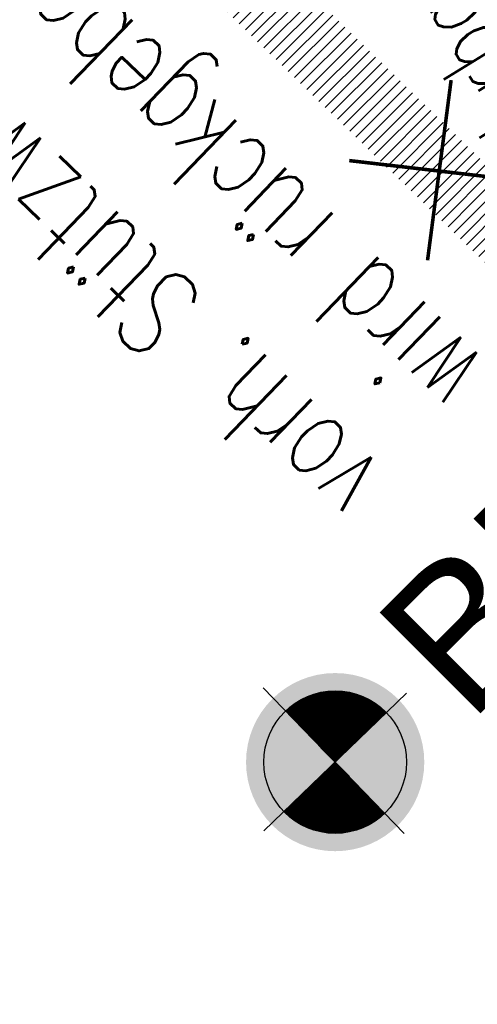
# Model space of a CAD drawing. Header units: metres. Extents: x 3458045 to 3462392, y 5482308 to 5484762.
# Tile 89 of 256: x 3459760.43 to 3459763.64, y 5483558 to 5483564.91. Entities that reach past the tile are written whole.
import ezdxf

# ---------------------------------------------------------------- set-up
doc = ezdxf.new("R2010")
doc.units = ezdxf.units.M
doc.header["$PDMODE"] = 3
doc.header["$PDSIZE"] = 0.1
for name, pattern in [('AUSGEZOGEN', [2, 1, 1]), ('STRICHPUNKT2', [12.7, 6.35, -3.175, 0, -3.175]), ('VERDECKT2', [4.7625, 3.175, -1.5875])]:
    doc.linetypes.add(name, pattern=pattern)
doc.layers.get('0').update_dxf_attribs({"linetype": 'CONTINUOUS'})
for name, color, linetype in [('BAUER_BK 2014', 1, 'CONTINUOUS'), ('SP_ACHSE_8901', 7, 'CONTINUOUS'), ('SP_ACHSE_8911', 7, 'CONTINUOUS'), ('SP_AXIS', 7, 'CONTINUOUS'), ('SP_Blockfugen', 2, 'STRICHPUNKT2'), ('SP_Rückbau', 40, 'AUSGEZOGEN'), ('SP_Tunnelwand_L7+8', 2, 'VERDECKT2'), ('SP_Vb_Planung', 10, 'CONTINUOUS'), ('SP_VERM', 1, 'CONTINUOUS'), ('T__AXIS', 3, 'CONTINUOUS')]:
    doc.layers.add(name, color=color, linetype=linetype)
doc.styles.add('SP_F', font='romans.shx', dxfattribs={"width": 0.7, "bigfont": 'sp_f.shx'})
doc.styles.get("Standard").update_dxf_attribs({"font": 'txt.shx'})
doc.linetypes.add('EISENBAHN', pattern='A,0.15,[130,ltypeshp.shx,S=0.25,R=0,X=0,Y=0],0.15', length=0.3)

# ---------------------------------------------------------------- blocks, each defined once
blk = doc.blocks.new('BK62-14')
at = {"layer": 'BAUER_BK 2014'}
h = blk.add_hatch(color=11, dxfattribs=at)
h.dxf.hatch_style = 1
h.paths.add_polyline_path([(-2.643, 0.152, 1), (2.357, 0.152, 1)])
blk.add_point((-0.143, 0.152), dxfattribs=at)
blk = doc.blocks.new('SOFI-HK', base_point=(0, 0.000969))
at = {"color": 0, "linetype": 'Continuous'}
for p, q in [((0, 0.139982), (0, -0.138069)), ((-0.145258, 0.000969), (0.139135, 0.000969))]:
    blk.add_line(p, q, dxfattribs=at)
at = {"color": 0, "linetype": 'Continuous', "const_width": 0.1}
for points in [[(0, 0.050969, 0.414214), (-0.05, 0.000969)], [(0.05, 0.000969, -0.414214), (0, -0.049031)]]:
    blk.add_lwpolyline(points, format="xyb", dxfattribs=at)
at = {"color": 0, "linetype": 'Continuous'}
blk.add_circle((0, 0.000969), 0.1, dxfattribs=at)
blk = doc.blocks.new('A$C23D12D66')
at = {"layer": 'SP_Rückbau', "lineweight": 60, "const_width": 0.025, "flags": 128}
for points in [[(-0.4661, 0.4263), (0.4705, -0.4394)], [(-0.4223, -0.47), (0.4223, 0.47)]]:
    blk.add_lwpolyline(points, dxfattribs=at)

msp = doc.modelspace()

# ---------------------------------------------------------------- linework, layer by layer
at = {"layer": 'SP_ACHSE_8901'}
msp.add_lwpolyline([(3459663.5917, 5483703.287, -0.076353), (3459773.4733, 5483559.3038, -0.002641), (3459775.3741, 5483555.7812, -0.004569), (3459777.2239, 5483552.2315, -0.006497), (3459778.9947, 5483548.6418, -0.008425), (3459780.6575, 5483545.0009, -0.010353), (3459782.1824, 5483541.3003, -0.012281), (3459783.5383, 5483537.5346, -0.014135), (3459784.6877, 5483533.7213, -0.082078), (3459786.8382, 5483512.3056, -0.003919), (3459786.7627, 5483511.2537, -0.01303), (3459786.3551, 5483507.4265, -0.011025), (3459785.7638, 5483503.6231, -0.009021), (3459785.0205, 5483499.8464, -0.007016), (3459784.1565, 5483496.0954, -0.005011), (3459783.2025, 5483492.3662, -0.003007), (3459782.1889, 5483488.6527, -0.001002), (3459781.1454, 5483484.9475), (3459771.4367, 5483450.6471, 0.001413)], format="xyb", dxfattribs=at)
at = {"layer": 'SP_ACHSE_8911'}
msp.add_lwpolyline([(3459779.9669, 5483401.3496, -0.189854), (3459772.019, 5483438.2528, -0.004827), (3459772.1981, 5483439.2782, -0.010219), (3459772.7329, 5483441.8661, -0.007299), (3459773.3582, 5483444.4337, -0.00438), (3459774.0432, 5483446.9861, -0.00146), (3459774.758, 5483449.5304), (3459784.8281, 5483485.1076, 0.001014), (3459785.8599, 5483488.7717, 0.003041), (3459786.8619, 5483492.4439, 0.005068), (3459787.8042, 5483496.1319, 0.007095), (3459788.6565, 5483499.8416, 0.009122), (3459789.3881, 5483503.5769, 0.011149), (3459789.9676, 5483507.3387, 0.009624), (3459790.2818, 5483510.1571, 0.096628), (3459787.5873, 5483536.6729, 0.005752), (3459787.0914, 5483538.2453, 0.012393), (3459785.7657, 5483541.9647, 0.010438), (3459784.2716, 5483545.6199, 0.008484), (3459782.6402, 5483549.216, 0.00653), (3459780.9016, 5483552.7616, 0.004576), (3459779.0846, 5483556.2677, 0.002622), (3459777.2173, 5483559.7474, 0.076941), (3459666.0197, 5483705.8087)], format="xyb", dxfattribs=at)
at = {"layer": 'SP_AXIS'}
for points in [[(3459779.9669, 5483401.3496, -0.189854), (3459772.019, 5483438.2528, -0.004827), (3459772.1981, 5483439.2782, -0.010219), (3459772.7329, 5483441.8661, -0.007299), (3459773.3582, 5483444.4337, -0.00438), (3459774.0432, 5483446.9861, -0.00146), (3459774.758, 5483449.5304), (3459784.8281, 5483485.1076, 0.001014), (3459785.8599, 5483488.7717, 0.003041), (3459786.8619, 5483492.4439, 0.005068), (3459787.8042, 5483496.1319, 0.007095), (3459788.6565, 5483499.8416, 0.009122), (3459789.3881, 5483503.5769, 0.011149), (3459789.9676, 5483507.3387, 0.009624), (3459790.2818, 5483510.1571, 0.096628), (3459787.5873, 5483536.6729, 0.005752), (3459787.0914, 5483538.2453, 0.012393), (3459785.7657, 5483541.9647, 0.010438), (3459784.2716, 5483545.6199, 0.008484), (3459782.6402, 5483549.216, 0.00653), (3459780.9016, 5483552.7616, 0.004576), (3459779.0846, 5483556.2677, 0.002622), (3459777.2173, 5483559.7474, 0.076941), (3459666.0197, 5483705.8087)], [(3459663.5917, 5483703.287, -0.076353), (3459773.4733, 5483559.3038, -0.002641), (3459775.3741, 5483555.7812, -0.004569), (3459777.2239, 5483552.2315, -0.006497), (3459778.9947, 5483548.6418, -0.008425), (3459780.6575, 5483545.0009, -0.010353), (3459782.1824, 5483541.3003, -0.012281), (3459783.5383, 5483537.5346, -0.014135), (3459784.6877, 5483533.7213, -0.082078), (3459786.8382, 5483512.3056, -0.003919), (3459786.7627, 5483511.2537, -0.01303), (3459786.3551, 5483507.4265, -0.011025), (3459785.7638, 5483503.6231, -0.009021), (3459785.0205, 5483499.8464, -0.007016), (3459784.1565, 5483496.0954, -0.005011), (3459783.2025, 5483492.3662, -0.003007), (3459782.1889, 5483488.6527, -0.001002), (3459781.1454, 5483484.9475), (3459771.4367, 5483450.6471, 0.001413)], [(3459751.0056, 5483586.8549, -0.000436), (3459755.6442, 5483579.3114, 0.00036), (3459761.2625, 5483570.1726, 0.001079), (3459766.9071, 5483561.05, 0.001798), (3459772.6041, 5483551.96, 0.002517), (3459778.3793, 5483542.9196, 0.003237), (3459784.2581, 5483533.9462, 0.001213), (3459786.2052, 5483531.0326, 0.055075), (3459885.4353, 5483413.6014, -0.024616), (3459912.6205, 5483385.1364, -0.000877), (3459913.5588, 5483384.0479, -0.003751), (3459918.2074, 5483378.5492, -0.002679), (3459922.785, 5483372.9911, -0.001607), (3459927.3148, 5483367.3939, -0.000536), (3459931.8205, 5483361.7774, 0.000536), (3459936.3262, 5483356.161, 0.000976), (3459939.4013, 5483352.3529, 0.006482), (3459955.9914, 5483332.4309), (3459959.947, 5483327.8043)]]:
    msp.add_lwpolyline(points, format="xyb", dxfattribs=at)
at = {"layer": 'SP_Tunnelwand_L7+8'}
msp.add_lwpolyline([(3459773.8543, 5483437.9507, -0.004827), (3459774.0272, 5483438.9405, -0.010219), (3459774.5464, 5483441.4524, -0.007299), (3459775.1587, 5483443.9673, -0.00438), (3459775.8353, 5483446.4883, -0.00146), (3459776.5472, 5483449.0221), (3459786.6178, 5483484.6011, 0.001014), (3459787.6513, 5483488.2711, 0.003041), (3459788.6592, 5483491.9652, 0.005068), (3459789.6109, 5483495.6897, 0.007095), (3459790.475, 5483499.4509, 0.009122), (3459791.2196, 5483503.2528, 0.011149), (3459791.8118, 5483507.0966, 0.009624), (3459792.134, 5483509.9866, 0.096628), (3459789.3676, 5483537.2118, 0.005752), (3459788.8587, 5483538.8251, 0.012393), (3459787.5017, 5483542.6324, 0.010438), (3459785.9782, 5483546.3594, 0.008484), (3459784.3208, 5483550.013, 0.00653), (3459782.5607, 5483553.6022, 0.004576), (3459780.7281, 5483557.1386, 0.002622), (3459778.8515, 5483560.6355, 0.076941), (3459667.3099, 5483707.1486), (3459482.1353, 5483885.4597, 0.014605)], format="xyb", dxfattribs=at)
at = {"layer": 'SP_Vb_Planung', "linetype": 'AUSGEZOGEN', "lineweight": 13, "ltscale": 13}
for points in [[(3459780.3831, 5483401.6267, -0.189854), (3459772.5124, 5483438.1716, -0.004827), (3459772.6898, 5483439.1874, -0.010219), (3459773.2204, 5483441.7549, -0.007299), (3459773.8422, 5483444.3083, -0.00438), (3459774.525, 5483446.8523, -0.00146), (3459775.239, 5483449.3937), (3459785.3092, 5483484.9715, 0.001014), (3459786.3415, 5483488.6371, 0.003041), (3459787.3451, 5483492.3152, 0.005068), (3459788.2899, 5483496.013, 0.007095), (3459789.1454, 5483499.7366, 0.009122), (3459789.8804, 5483503.4898, 0.011149), (3459790.4634, 5483507.2736, 0.009624), (3459790.7797, 5483510.1112, 0.096628), (3459788.0659, 5483536.8178, 0.005752), (3459787.5665, 5483538.4011, 0.012393), (3459786.2324, 5483542.1442, 0.010438), (3459784.7304, 5483545.8187, 0.008484), (3459783.092, 5483549.4303, 0.00653), (3459781.3476, 5483552.9876, 0.004576), (3459779.5264, 5483556.5018, 0.002622), (3459777.6566, 5483559.9861, 0.076941), (3459666.3666, 5483706.1689)], [(3459779.5507, 5483401.0725, -0.189854), (3459771.5256, 5483438.334, -0.004827), (3459771.7064, 5483439.369, -0.010219), (3459772.2455, 5483441.9773, -0.007299), (3459772.8741, 5483444.5591, -0.00438), (3459773.5614, 5483447.1199, -0.00146), (3459774.277, 5483449.667), (3459784.347, 5483485.2438, 0.001014), (3459785.3783, 5483488.9062, 0.003041), (3459786.3787, 5483492.5726, 0.005068), (3459787.3185, 5483496.2507, 0.007095), (3459788.1677, 5483499.9466, 0.009122), (3459788.8957, 5483503.664, 0.011149), (3459789.4719, 5483507.4038, 0.009624), (3459789.7839, 5483510.2029, 0.096628), (3459787.1088, 5483536.5281, 0.005752), (3459786.6163, 5483538.0894, 0.012393), (3459785.299, 5483541.7852, 0.010438), (3459783.8128, 5483545.4211, 0.008484), (3459782.1884, 5483549.0017, 0.00653), (3459780.4555, 5483552.5356, 0.004576), (3459778.6428, 5483556.0336, 0.002622), (3459776.7779, 5483559.5086, 0.076941), (3459665.6729, 5483705.4486)], [(3459663.9385, 5483703.6472, -0.076353), (3459773.9123, 5483559.5433, -0.002641), (3459775.8154, 5483556.0163, -0.004569), (3459777.6694, 5483552.4585, -0.006497), (3459779.4459, 5483548.8571, -0.008425), (3459781.1157, 5483545.201, -0.010353), (3459782.6485, 5483541.4812, -0.012281), (3459784.0127, 5483537.6924, -0.014135), (3459785.1703, 5483533.852, -0.082078), (3459787.3372, 5483512.2737, -0.003919), (3459787.2612, 5483511.214, -0.01303), (3459786.8507, 5483507.3606, -0.011025), (3459786.256, 5483503.5354, -0.009021), (3459785.5093, 5483499.741, -0.007016), (3459784.6421, 5483495.9763, -0.005011), (3459783.6857, 5483492.2374, -0.003007), (3459782.6704, 5483488.5182, -0.001002), (3459781.6264, 5483484.811), (3459771.9178, 5483450.5109, 0.001413)], [(3459663.2449, 5483702.9268, -0.076353), (3459773.0344, 5483559.0643, -0.002641), (3459774.9329, 5483555.546, -0.004569), (3459776.7784, 5483552.0045, -0.006497), (3459778.5434, 5483548.4264, -0.008425), (3459780.1992, 5483544.8009, -0.010353), (3459781.7163, 5483541.1194, -0.012281), (3459783.0638, 5483537.3768, -0.014135), (3459784.2051, 5483533.5906, -0.082078), (3459786.3392, 5483512.3374, -0.003919), (3459786.2643, 5483511.2934, -0.01303), (3459785.8594, 5483507.4924, -0.011025), (3459785.2715, 5483503.7108, -0.009021), (3459784.5318, 5483499.9518, -0.007016), (3459783.6709, 5483496.2145, -0.005011), (3459782.7194, 5483492.495, -0.003007), (3459781.7073, 5483488.7873, -0.001002), (3459780.6644, 5483485.084), (3459770.9556, 5483450.7832, 0.001413)]]:
    msp.add_lwpolyline(points, format="xyb", dxfattribs=at)
at = {"layer": 'SP_Vb_Planung', "linetype": 'EISENBAHN', "lineweight": 13, "ltscale": 13}
for points in [[(3459779.9669, 5483401.3496, -0.189854), (3459772.019, 5483438.2528, -0.004827), (3459772.1981, 5483439.2782, -0.010219), (3459772.7329, 5483441.8661, -0.007299), (3459773.3582, 5483444.4337, -0.00438), (3459774.0432, 5483446.9861, -0.00146), (3459774.758, 5483449.5304), (3459784.8281, 5483485.1076, 0.001014), (3459785.8599, 5483488.7717, 0.003041), (3459786.8619, 5483492.4439, 0.005068), (3459787.8042, 5483496.1319, 0.007095), (3459788.6565, 5483499.8416, 0.009122), (3459789.3881, 5483503.5769, 0.011149), (3459789.9676, 5483507.3387, 0.009624), (3459790.2818, 5483510.1571, 0.096628), (3459787.5873, 5483536.6729, 0.005752), (3459787.0914, 5483538.2453, 0.012393), (3459785.7657, 5483541.9647, 0.010438), (3459784.2716, 5483545.6199, 0.008484), (3459782.6402, 5483549.216, 0.00653), (3459780.9016, 5483552.7616, 0.004576), (3459779.0846, 5483556.2677, 0.002622), (3459777.2173, 5483559.7474, 0.076941), (3459666.0197, 5483705.8087)], [(3459663.5917, 5483703.287, -0.076353), (3459773.4733, 5483559.3038, -0.002641), (3459775.3741, 5483555.7812, -0.004569), (3459777.2239, 5483552.2315, -0.006497), (3459778.9947, 5483548.6418, -0.008425), (3459780.6575, 5483545.0009, -0.010353), (3459782.1824, 5483541.3003, -0.012281), (3459783.5383, 5483537.5346, -0.014135), (3459784.6877, 5483533.7213, -0.082078), (3459786.8382, 5483512.3056, -0.003919), (3459786.7627, 5483511.2537, -0.01303), (3459786.3551, 5483507.4265, -0.011025), (3459785.7638, 5483503.6231, -0.009021), (3459785.0205, 5483499.8464, -0.007016), (3459784.1565, 5483496.0954, -0.005011), (3459783.2025, 5483492.3662, -0.003007), (3459782.1889, 5483488.6527, -0.001002), (3459781.1454, 5483484.9475), (3459771.4367, 5483450.6471, 0.001413)]]:
    msp.add_lwpolyline(points, format="xyb", dxfattribs=at)
at = {"layer": 'SP_VERM', "color": 3, "linetype": 'AUSGEZOGEN', "lineweight": 0}
msp.add_lwpolyline([(3459759.3354, 5483402.5326, -0.143919), (3459754.6319, 5483441.2437, -0.004748), (3459754.8686, 5483442.5859, -0.01005), (3459755.548, 5483445.8548, -0.007178), (3459756.2936, 5483448.9086, -0.004307), (3459757.0619, 5483451.7683, -0.001436), (3459757.8135, 5483454.4433), (3459767.8972, 5483490.0684, 0.001027), (3459768.9011, 5483493.6337, 0.00308), (3459769.8385, 5483497.0708, 0.005133), (3459770.687, 5483500.3962, 0.007186), (3459771.4242, 5483503.6143, 0.009239), (3459772.0303, 5483506.7267, 0.011292), (3459772.4885, 5483509.7322, 0.009747), (3459772.7249, 5483511.8947, 0.095514), (3459770.7326, 5483531.4589, 0.005817), (3459770.3576, 5483532.6555, 0.012528), (3459769.3251, 5483535.5659, 0.010546), (3459768.1088, 5483538.5504, 0.008564), (3459766.7273, 5483541.601, 0.006582), (3459765.1986, 5483544.7216, 0.0046), (3459763.5426, 5483547.9192, 0.002618), (3459761.781, 5483551.2035, 0.056464), (3459686.7013, 5483658.6994)], format="xyb", dxfattribs=at)
at = {"layer": 'T__AXIS'}
msp.add_lwpolyline([(3459778.5101, 5483400.3795, -0.190334), (3459770.3083, 5483438.634, -0.004748), (3459770.4922, 5483439.6766, -0.01005), (3459771.0392, 5483442.3074, -0.007178), (3459771.6766, 5483444.918, -0.004307), (3459772.3738, 5483447.5133, -0.001436), (3459773.1007, 5483450.1004), (3459783.1886, 5483485.7402, 0.001027), (3459784.2072, 5483489.3579, 0.00308), (3459785.1961, 5483492.9837, 0.005133), (3459786.1253, 5483496.6253, 0.007186), (3459786.9645, 5483500.2887, 0.009239), (3459787.6829, 5483503.9775, 0.011292), (3459788.2492, 5483507.6926, 0.009747), (3459788.5535, 5483510.4758, 0.095514), (3459785.9526, 5483536.0318, 0.005817), (3459785.4666, 5483537.583, 0.012528), (3459784.1652, 5483541.2521, 0.010546), (3459782.6959, 5483544.8573, 0.008564), (3459781.0898, 5483548.4038, 0.006582), (3459779.3771, 5483551.9001, 0.0046), (3459777.5866, 5483555.3573, 0.002618), (3459775.7464, 5483558.7883, 0.077001), (3459664.8059, 5483704.5483)], format="xyb", dxfattribs=at)

# ---------------------------------------------------------------- texts
at = {"layer": 'SP_Blockfugen', "color": 154, "insert": (3459764.6814, 5483562.4031), "char_height": 0.5, "width": 24.152052, "attachment_point": 1, "rotation": 121.56815, "style": 'SP_F'}
msp.add_mtext('\\A1;gepl. Fahrbahnrand', dxfattribs=at)

# ---------------------------------------------------------------- next in the draw order: texts
at = {"layer": 'BAUER_BK 2014', "insert": (3459762.8707, 5483560.6652, -95.67), "char_height": 1, "attachment_point": 1, "rotation": 45, "bg_fill": 3, "box_fill_scale": 1, "bg_fill_color": 256, "bg_fill_transparency": 0}
msp.add_mtext_dynamic_manual_height_columns('{\\fArial|b0|i0|c0|p34;BK62/14}', width=5.236616, gutter_width=12.5, heights=[0], dxfattribs=at)

# ---------------------------------------------------------------- next in the draw order: hatches: boundary and pattern name
at = {"layer": 'SP_Rückbau'}
h = msp.add_hatch(dxfattribs=at)
h.set_pattern_fill('MAUER', color=256, scale=0.6)
h.set_pattern_definition([(45, (0, 0), (-0.0424264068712, 0.0424264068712), [])])
h.paths.add_polyline_path([(3459864.7393, 5483465.7549), (3459864.4714, 5483466.0108), (3459864.126, 5483465.6492), (3459864.3709, 5483465.4154)])
h.paths.add_polyline_path([(3459863.0252, 5483467.3923), (3459862.6799, 5483467.0307), (3459864.126, 5483465.6492), (3459864.4714, 5483466.0108)])
h.paths.add_polyline_path([(3459861.5787, 5483468.7734), (3459861.2334, 5483468.4118), (3459862.5639, 5483467.1415), (3459862.6799, 5483467.0307), (3459863.0252, 5483467.3923), (3459862.9092, 5483467.5031)])
h.paths.add_polyline_path([(3459860.1326, 5483470.155), (3459859.7871, 5483469.7937), (3459860.54, 5483469.0738), (3459861.2334, 5483468.4118), (3459861.5787, 5483468.7734), (3459860.8854, 5483469.4353)])
h.paths.add_polyline_path([(3459858.8629, 5483471.369), (3459858.6874, 5483471.5376), (3459858.3411, 5483471.1769), (3459858.517, 5483471.008), (3459859.7871, 5483469.7937), (3459860.1326, 5483470.155)])
h.paths.add_polyline_path([(3459857.2449, 5483472.9229), (3459856.8986, 5483472.5622), (3459858.3411, 5483471.1769), (3459858.6874, 5483471.5376)])
h.paths.add_polyline_path([(3459855.8023, 5483474.3081), (3459855.456, 5483473.9475), (3459856.8986, 5483472.5622), (3459857.2449, 5483472.9229)])
h.paths.add_polyline_path([(3459854.3623, 5483475.6961), (3459854.0151, 5483475.3364), (3459855.0138, 5483474.3722), (3459855.456, 5483473.9475), (3459855.8023, 5483474.3081), (3459855.3606, 5483474.7323)])
h.paths.add_polyline_path([(3459852.9235, 5483477.0853), (3459852.5762, 5483476.7255), (3459854.0151, 5483475.3364), (3459854.3623, 5483475.6961)])
h.paths.add_polyline_path([(3459851.8674, 5483478.1049), (3459851.4855, 5483478.4753), (3459851.1374, 5483478.1164), (3459851.5197, 5483477.7455), (3459852.5762, 5483476.7255), (3459852.9235, 5483477.0853)])
h.paths.add_polyline_path([(3459850.0499, 5483479.8677), (3459849.7017, 5483479.5088), (3459851.1374, 5483478.1164), (3459851.4855, 5483478.4753)])
h.paths.add_polyline_path([(3459848.6142, 5483481.2602), (3459848.2661, 5483480.9013), (3459849.7017, 5483479.5088), (3459850.0499, 5483479.8677)])
h.paths.add_polyline_path([(3459847.1808, 5483482.655), (3459846.832, 5483482.2967), (3459848.0337, 5483481.1268), (3459848.2661, 5483480.9013), (3459848.6142, 5483481.2602), (3459848.3821, 5483481.4853)])
h.paths.add_polyline_path([(3459845.7479, 5483484.0502), (3459845.3991, 5483483.692), (3459846.832, 5483482.2967), (3459847.1808, 5483482.655)])
h.paths.add_polyline_path([(3459844.9034, 5483484.8725), (3459844.3158, 5483485.4464), (3459843.9665, 5483485.0887), (3459844.5543, 5483484.5145), (3459845.3991, 5483483.692), (3459845.7479, 5483484.0502)])
h.paths.add_polyline_path([(3459842.8851, 5483486.8438), (3459842.5357, 5483486.4861), (3459843.9665, 5483485.0887), (3459844.3158, 5483485.4464)])
h.paths.add_polyline_path([(3459841.4543, 5483488.2413), (3459841.1049, 5483487.8836), (3459842.5357, 5483486.4861), (3459842.8851, 5483486.8438)])
h.paths.add_polyline_path([(3459840.0251, 5483489.6404), (3459839.6753, 5483489.2831), (3459841.0804, 5483487.9075), (3459841.1049, 5483487.8836), (3459841.4543, 5483488.2413), (3459841.43, 5483488.265)])
h.paths.add_polyline_path([(3459838.596, 5483491.0395), (3459838.2462, 5483490.6822), (3459839.6753, 5483489.2831), (3459840.0251, 5483489.6404)])
h.paths.add_polyline_path([(3459837.9606, 5483491.6616), (3459837.1675, 5483492.4393), (3459836.8174, 5483492.0823), (3459837.6107, 5483491.3045), (3459838.2462, 5483490.6822), (3459838.596, 5483491.0395)])
h.paths.add_polyline_path([(3459835.7395, 5483493.8396), (3459835.3895, 5483493.4826), (3459836.8174, 5483492.0823), (3459837.1675, 5483492.4393)])
h.paths.add_polyline_path([(3459834.4939, 5483495.061), (3459834.3116, 5483495.24), (3459833.9614, 5483494.8831), (3459834.1438, 5483494.7041), (3459835.3895, 5483493.4826), (3459835.7395, 5483493.8396)])
h.paths.add_polyline_path([(3459832.8842, 5483496.6409), (3459832.534, 5483496.284), (3459833.9614, 5483494.8831), (3459834.3116, 5483495.24)])
h.paths.add_polyline_path([(3459831.6066, 5483497.8947), (3459831.4567, 5483498.0417), (3459831.1065, 5483497.6849), (3459831.2563, 5483497.5378), (3459832.534, 5483496.284), (3459832.8842, 5483496.6409)])
h.paths.add_polyline_path([(3459830.0293, 5483499.4426), (3459829.6791, 5483499.0858), (3459831.1065, 5483497.6849), (3459831.4567, 5483498.0417)])
h.paths.add_polyline_path([(3459828.7192, 5483500.7284), (3459828.6019, 5483500.8435), (3459828.2518, 5483500.4865), (3459828.3691, 5483500.3715), (3459829.6791, 5483499.0858), (3459830.0293, 5483499.4426)])
h.paths.add_polyline_path([(3459827.174, 5483502.2439), (3459826.8239, 5483501.887), (3459828.2518, 5483500.4865), (3459828.6019, 5483500.8435)])
h.paths.add_polyline_path([(3459825.831, 5483503.5612), (3459825.7461, 5483503.6443), (3459825.3963, 5483503.2871), (3459825.481, 5483503.2041), (3459826.8239, 5483501.887), (3459827.174, 5483502.2439)])
h.paths.add_polyline_path([(3459824.3173, 5483505.0438), (3459823.9675, 5483504.6866), (3459825.3963, 5483503.2871), (3459825.7461, 5483503.6443)])
h.paths.add_polyline_path([(3459822.9408, 5483506.3921), (3459822.8885, 5483506.4432), (3459822.539, 5483506.0857), (3459822.5911, 5483506.0347), (3459823.9675, 5483504.6866), (3459824.3173, 5483505.0438)])
h.paths.add_polyline_path([(3459821.4583, 5483507.8413), (3459821.1088, 5483507.4837), (3459822.539, 5483506.0857), (3459822.8885, 5483506.4432)])
h.paths.add_polyline_path([(3459820.0478, 5483509.22), (3459820.028, 5483509.2393), (3459819.679, 5483508.8812), (3459819.6985, 5483508.8622), (3459821.1088, 5483507.4837), (3459821.4583, 5483507.8413)])
h.paths.add_polyline_path([(3459818.5959, 5483510.6354), (3459818.2469, 5483510.2773), (3459819.679, 5483508.8812), (3459820.028, 5483509.2393)])
h.paths.add_polyline_path([(3459817.1638, 5483512.0315), (3459816.8148, 5483511.6734), (3459818.2469, 5483510.2773), (3459818.5959, 5483510.6354)])
h.paths.add_polyline_path([(3459815.7296, 5483513.4253), (3459815.3811, 5483513.0667), (3459816.8022, 5483511.6857), (3459816.8148, 5483511.6734), (3459817.1638, 5483512.0315), (3459817.1509, 5483512.044)])
h.paths.add_polyline_path([(3459814.2953, 5483514.8192), (3459813.9468, 5483514.4606), (3459815.3811, 5483513.0667), (3459815.7296, 5483513.4253)])
h.paths.add_polyline_path([(3459812.8591, 5483516.2111), (3459812.5111, 5483515.8521), (3459813.9468, 5483514.4606), (3459814.2953, 5483514.8192), (3459814.2849, 5483514.8292)])
h.paths.add_polyline_path([(3459811.423, 5483517.603), (3459811.075, 5483517.244), (3459812.5111, 5483515.8521), (3459812.8591, 5483516.2111)])
h.paths.add_polyline_path([(3459809.9854, 5483518.9935), (3459809.6378, 5483518.6341), (3459811.075, 5483517.244), (3459811.423, 5483517.603), (3459811.4152, 5483517.6105)])
h.paths.add_polyline_path([(3459808.5478, 5483520.384), (3459808.2002, 5483520.0246), (3459809.6378, 5483518.6341), (3459809.9854, 5483518.9935)])
h.paths.add_polyline_path([(3459807.1094, 5483521.7735), (3459806.762, 5483521.4139), (3459808.2002, 5483520.0246), (3459808.5478, 5483520.384), (3459808.5427, 5483520.389)])
h.paths.add_polyline_path([(3459805.6709, 5483523.163), (3459805.3235, 5483522.8034), (3459806.762, 5483521.4139), (3459807.1094, 5483521.7735)])
h.paths.add_polyline_path([(3459804.2319, 5483524.552), (3459803.8846, 5483524.1923), (3459805.3235, 5483522.8034), (3459805.6709, 5483523.163), (3459805.6683, 5483523.1655)])
h.paths.add_polyline_path([(3459802.7929, 5483525.941), (3459802.4457, 5483525.5813), (3459803.8846, 5483524.1923), (3459804.2319, 5483524.552)])
h.paths.add_polyline_path([(3459801.6102, 5483527.0897), (3459801.2619, 5483526.731), (3459802.4446, 5483525.5824), (3459802.7929, 5483525.941)])
h.paths.add_polyline_path([(3459800.1755, 5483528.4831), (3459799.8272, 5483528.1245), (3459801.2619, 5483526.731), (3459801.6102, 5483527.0897)])
h.paths.add_polyline_path([(3459798.7408, 5483529.8766), (3459798.3925, 5483529.5179), (3459799.8272, 5483528.1245), (3459800.1755, 5483528.4831)])
h.paths.add_polyline_path([(3459797.3061, 5483531.27), (3459796.9578, 5483530.9113), (3459798.3925, 5483529.5179), (3459798.7408, 5483529.8766)])
h.paths.add_polyline_path([(3459795.8714, 5483532.6634), (3459795.5231, 5483532.3047), (3459796.9578, 5483530.9113), (3459797.3061, 5483531.27)])
h.paths.add_polyline_path([(3459794.4367, 5483534.0568), (3459794.0884, 5483533.6981), (3459795.5231, 5483532.3047), (3459795.8714, 5483532.6634)])
h.paths.add_polyline_path([(3459793.002, 5483535.4502), (3459792.6536, 5483535.0916), (3459794.0884, 5483533.6981), (3459794.4367, 5483534.0568)])
h.paths.add_polyline_path([(3459791.5673, 5483536.8437), (3459791.2189, 5483536.485), (3459792.6536, 5483535.0916), (3459793.002, 5483535.4502)])
h.paths.add_polyline_path([(3459790.1326, 5483538.2371), (3459789.7842, 5483537.8784), (3459791.2189, 5483536.485), (3459791.5673, 5483536.8437)])
h.paths.add_polyline_path([(3459788.6979, 5483539.6305), (3459788.3495, 5483539.2718), (3459789.7842, 5483537.8784), (3459790.1326, 5483538.2371)])
h.paths.add_polyline_path([(3459787.2632, 5483541.0239), (3459786.9148, 5483540.6652), (3459788.3495, 5483539.2718), (3459788.6979, 5483539.6305)])
h.paths.add_polyline_path([(3459785.8285, 5483542.4173), (3459785.4801, 5483542.0587), (3459786.9148, 5483540.6652), (3459787.2632, 5483541.0239)])
h.paths.add_polyline_path([(3459784.3925, 5483543.8094), (3459784.0445, 5483543.4504), (3459785.4168, 5483542.1202), (3459785.4801, 5483542.0587), (3459785.8285, 5483542.4173), (3459785.7649, 5483542.479)])
h.paths.add_polyline_path([(3459782.9564, 5483545.2015), (3459782.6084, 5483544.8425), (3459784.0445, 5483543.4504), (3459784.3925, 5483543.8094)])
h.paths.add_polyline_path([(3459781.5204, 5483546.5935), (3459781.1724, 5483546.2345), (3459782.6084, 5483544.8425), (3459782.9564, 5483545.2015)])
h.paths.add_polyline_path([(3459780.0843, 5483547.9855), (3459779.7363, 5483547.6265), (3459781.1724, 5483546.2345), (3459781.5204, 5483546.5935)])
h.paths.add_polyline_path([(3459778.6483, 5483549.3776), (3459778.3003, 5483549.0186), (3459779.7363, 5483547.6265), (3459780.0843, 5483547.9855)])
h.paths.add_polyline_path([(3459777.2122, 5483550.7696), (3459776.8642, 5483550.4106), (3459778.3003, 5483549.0186), (3459778.6483, 5483549.3776)])
h.paths.add_polyline_path([(3459775.7762, 5483552.1616), (3459775.4282, 5483551.8026), (3459776.8642, 5483550.4106), (3459777.2122, 5483550.7696)])
h.paths.add_polyline_path([(3459774.3401, 5483553.5537), (3459773.9921, 5483553.1947), (3459775.4282, 5483551.8026), (3459775.7762, 5483552.1616)])
h.paths.add_polyline_path([(3459772.9041, 5483554.9457), (3459772.5561, 5483554.5867), (3459773.9921, 5483553.1947), (3459774.3401, 5483553.5537)])
h.paths.add_polyline_path([(3459771.468, 5483556.3378), (3459771.12, 5483555.9787), (3459772.5561, 5483554.5867), (3459772.9041, 5483554.9457)])
h.paths.add_polyline_path([(3459770.0339, 5483557.7318), (3459769.6854, 5483557.3732), (3459771.0607, 5483556.0363), (3459771.12, 5483555.9787), (3459771.468, 5483556.3378), (3459771.4089, 5483556.395)])
h.paths.add_polyline_path([(3459768.5999, 5483559.1258), (3459768.2513, 5483558.7673), (3459769.6854, 5483557.3732), (3459770.0339, 5483557.7318)])
h.paths.add_polyline_path([(3459767.1658, 5483560.5199), (3459766.8173, 5483560.1614), (3459768.2513, 5483558.7673), (3459768.5999, 5483559.1258)])
h.paths.add_polyline_path([(3459765.7317, 5483561.914), (3459765.3832, 5483561.5555), (3459766.8173, 5483560.1614), (3459767.1658, 5483560.5199)])
h.paths.add_polyline_path([(3459764.2977, 5483563.3081), (3459763.9492, 5483562.9496), (3459765.3832, 5483561.5555), (3459765.7317, 5483561.914)])
h.paths.add_polyline_path([(3459762.8636, 5483564.7022), (3459762.5151, 5483564.3437), (3459763.9492, 5483562.9496), (3459764.2977, 5483563.3081)])
h.paths.add_polyline_path([(3459761.4296, 5483566.0963), (3459761.0811, 5483565.7378), (3459762.5151, 5483564.3437), (3459762.8636, 5483564.7022)])
h.paths.add_polyline_path([(3459759.9955, 5483567.4904), (3459759.647, 5483567.1319), (3459761.0811, 5483565.7378), (3459761.4296, 5483566.0963)])
h.paths.add_polyline_path([(3459758.5615, 5483568.8845), (3459758.213, 5483568.526), (3459759.647, 5483567.1319), (3459759.9955, 5483567.4904)])
h.paths.add_polyline_path([(3459758.5615, 5483568.8845), (3459758.4539, 5483568.989), (3459757.9882, 5483569.5057), (3459757.5278, 5483570.0259), (3459757.2293, 5483570.3755), (3459756.849, 5483570.0509), (3459757.1504, 5483569.6978), (3459757.6153, 5483569.1726), (3459758.0936, 5483568.642), (3459758.213, 5483568.526)])
h.paths.add_polyline_path([(3459756.2299, 5483571.642), (3459756.0142, 5483571.9625), (3459755.5995, 5483571.6833), (3459755.8223, 5483571.3523), (3459756.2488, 5483570.7834), (3459756.6931, 5483570.2335), (3459756.849, 5483570.0509), (3459757.2293, 5483570.3755), (3459757.0777, 5483570.553), (3459756.6434, 5483571.0906)])
h.paths.add_polyline_path([(3459755.0295, 5483573.7), (3459754.5796, 5483573.4819), (3459754.8903, 5483572.841), (3459755.3338, 5483572.078), (3459755.5995, 5483571.6833), (3459756.0142, 5483571.9625), (3459755.7578, 5483572.3435), (3459755.3321, 5483573.076)])
h.paths.add_polyline_path([(3459754.6469, 5483574.654), (3459754.511, 5483575.0954), (3459754.4036, 5483575.5446), (3459754.3963, 5483575.592), (3459753.902, 5483575.5168), (3459753.9124, 5483575.4486), (3459754.0284, 5483574.9635), (3459754.1742, 5483574.4902), (3459754.5004, 5483573.6452), (3459754.5796, 5483573.4819), (3459755.0295, 5483573.7), (3459754.9594, 5483573.8446)])
h.paths.add_polyline_path([(3459754.3146, 5483576.447), (3459754.3533, 5483576.8907), (3459754.4609, 5483577.323), (3459754.5604, 5483577.5513), (3459754.102, 5483577.751), (3459753.9858, 5483577.4844), (3459753.8586, 5483576.9733), (3459753.8137, 5483576.4576), (3459753.8364, 5483575.9478), (3459753.902, 5483575.5168), (3459754.3963, 5483575.592), (3459754.3348, 5483575.9966)])
h.paths.add_polyline_path([(3459755.1484, 5483578.4188), (3459755.4758, 5483578.7112), (3459755.8374, 5483578.9514), (3459755.9037, 5483578.9821), (3459755.694, 5483579.436), (3459755.5927, 5483579.3892), (3459755.1694, 5483579.1079), (3459754.7895, 5483578.7687), (3459754.4598, 5483578.3802), (3459754.1886, 5483577.9498), (3459754.102, 5483577.751), (3459754.5604, 5483577.5513), (3459754.6318, 5483577.7153), (3459754.864, 5483578.0837)])
h.paths.add_polyline_path([(3459757.9273, 5483579.7288), (3459757.6738, 5483579.7682), (3459757.1353, 5483579.7934), (3459756.5909, 5483579.744), (3459756.054, 5483579.6023), (3459755.694, 5483579.436), (3459755.9037, 5483578.9821), (3459756.2239, 5483579.13), (3459756.6779, 5483579.2498), (3459757.1463, 5483579.2923), (3459757.6236, 5483579.27), (3459757.8505, 5483579.2348)])
h.paths.add_polyline_path([(3459759.9393, 5483579.1422), (3459759.2126, 5483579.4121), (3459758.7134, 5483579.5633), (3459758.2011, 5483579.6862), (3459757.9273, 5483579.7288), (3459757.8505, 5483579.2348), (3459758.1042, 5483579.1953), (3459758.5825, 5483579.0805), (3459759.0529, 5483578.938), (3459759.7652, 5483578.6735)])
h.paths.add_polyline_path([(3459760.1647, 5483579.0584), (3459759.9393, 5483579.1422), (3459759.7652, 5483578.6735), (3459759.9719, 5483578.5966), (3459760.8422, 5483578.192), (3459761.556, 5483577.789), (3459761.8018, 5483578.2243), (3459761.0709, 5483578.637)])
h.paths.add_polyline_path([(3459761.9313, 5483578.1512), (3459761.8018, 5483578.2243), (3459761.556, 5483577.789), (3459761.6709, 5483577.724), (3459762.3116, 5483577.3036), (3459762.9345, 5483576.8505), (3459763.1954, 5483576.6461), (3459763.5038, 5483577.0397), (3459763.2358, 5483577.2496), (3459762.596, 5483577.715)])
h.paths.add_polyline_path([(3459763.8571, 5483576.7629), (3459763.5038, 5483577.0397), (3459763.1954, 5483576.6461), (3459763.5441, 5483576.373), (3459764.1447, 5483575.8791), (3459764.7409, 5483575.377), (3459765.063, 5483575.7595), (3459764.4645, 5483576.2634)])

# ---------------------------------------------------------------- next in the draw order: block references
at = {"layer": 'BAUER_BK 2014', "xscale": 5.000000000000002, "yscale": 5.000000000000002, "zscale": 5.000000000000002, "rotation": 314.0182533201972}
msp.add_blockref('SOFI-HK', (3459762.6402, 5483559.6961, 2.269), dxfattribs=at)
at = {"layer": 'BAUER_BK 2014', "xscale": 0.25, "yscale": 0.25}
msp.add_blockref('BK62-14', (3459762.6759, 5483559.6581, 2.269), dxfattribs=at)
at = {"layer": 'SP_Rückbau', "linetype": 'AUSGEZOGEN', "rotation": 125.2986387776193}
msp.add_blockref('A$C23D12D66', (3459763.3665, 5483563.8439), dxfattribs=at)

# ---------------------------------------------------------------- next in the draw order: texts
at = {"layer": 'SP_Rückbau', "linetype": 'AUSGEZOGEN', "insert": (3459762.5666, 5483561.2831), "char_height": 0.625, "width": 10.437463, "attachment_point": 1, "rotation": 135.99534, "style": 'SP_F'}
msp.add_mtext('\\A1;vorh. Stützwand\\Pwird rückgebaut', dxfattribs=at)

doc.saveas('drawing.dxf')
